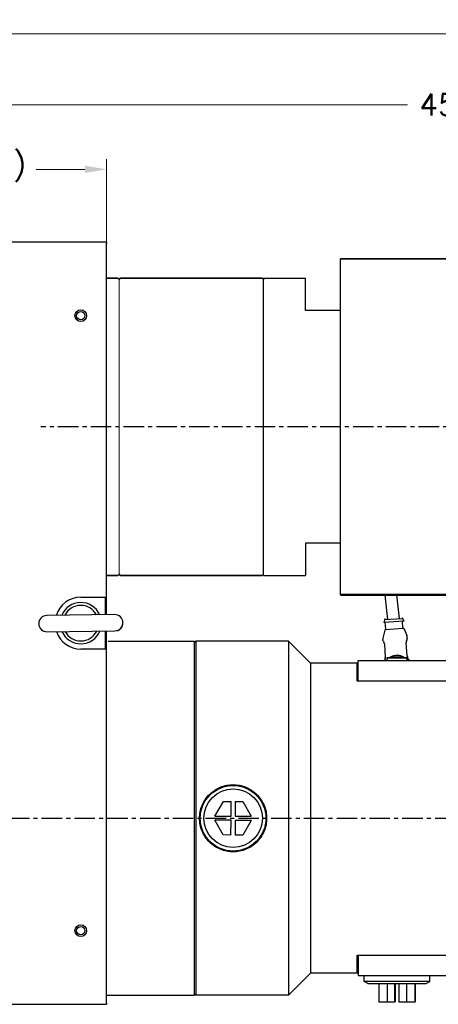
# Model space of a CAD drawing. Extents: x 0 to 2359, y -14 to 1663.
# Tile 3 of 40: x 283 to 445, y 629 to 1010. Entities that reach past the tile are written whole.
import ezdxf

# ---------------------------------------------------------------- set-up
doc = ezdxf.new("R2010")
doc.units = 0
doc.header["$LTSCALE"] = 25.4
doc.linetypes.add('CENTER', pattern=[2, 1.25, -0.25, 0.25, -0.25])
doc.layers.get('0').update_dxf_attribs({"linetype": 'CONTINUOUS'})
doc.layers.get('Defpoints').update_dxf_attribs({"linetype": 'CONTINUOUS'})
for name, color, linetype, lineweight in [('AM_0', 7, 'CONTINUOUS', 50), ('AM_5_Dimension', 6, 'CONTINUOUS', 13), ('ATA-DIM', 252, 'CONTINUOUS', 25), ('Layer0000', 7, 'CONTINUOUS', 25), ('외형선(ISO)', 7, 'CONTINUOUS', 35)]:
    doc.layers.add(name, color=color, linetype=linetype, lineweight=lineweight)
doc.layers.add('ATA-CENTER', color=133, linetype='CENTER')
doc.styles.get("Standard").update_dxf_attribs({"font": 'simplex.shx'})
doc.dimstyles.new('ata_A1', dxfattribs={"dimtxt": 4.2, "dimasz": 4.2, "dimexe": 2, "dimexo": 2, "dimgap": 2, "dimtad": 0, "dimtih": 1, "dimtoh": 1, "dimdec": 6, "dimdsep": 46, "dimtxsty": 'Standard', "dimcen": 0, "dimclrd": 252, "dimclre": 252, "dimclrt": 4, "dimadec": 6, "dimazin": 2, "dimtfac": 1, "dimtdec": 6, "dimtofl": 0, "dimtmove": 0, "dimatfit": 3, "dimfxl": 0, "dimtolj": 1, "dimtzin": 0, "dimlwd": 0, "dimlwe": 0, "dimarcsym": 0})

# ---------------------------------------------------------------- blocks, each defined once
blk = doc.blocks.new('*D14946')
at = {"layer": 'ATA-DIM', "color": 252, "lineweight": 0}
for p, q in [((224.3, 924.3), (224.3, 956.43)), ((316.3, 924.3), (316.3, 956.43)), ((232.7, 952.43), (256.62, 952.43)), ((307.9, 952.43), (288.98, 952.43))]:
    blk.add_line(p, q, dxfattribs=at)
at = {"layer": 'ATA-DIM', "color": 252}
for points in [[(232.7, 953.83), (232.7, 951.03), (224.3, 952.43)], [(307.9, 951.03), (307.9, 953.83), (316.3, 952.43)]]:
    blk.add_solid(points, dxfattribs=at)
at = {"layer": 'Defpoints', "color": 0}
for p in [(316.3, 952.43), (224.3, 920.3), (316.3, 920.3)]:
    blk.add_point(p, dxfattribs=at)
at = {"layer": 'ATA-DIM', "color": 4, "insert": (260.62, 958.81), "char_height": 8.4, "attachment_point": 1}
blk.add_mtext('\\A1;(92)', dxfattribs=at)
blk = doc.blocks.new('DEH')
at = {"color": 0, "ltscale": 5}
blk.add_line((12758.38, -3927.55), (12758.38, -3797.55), dxfattribs=at)
for p, q in [((12667.78, -3920.05), (12667.78, -3805.05)), ((12728.58, -3805.05), (12744.88, -3805.05)), ((12744.88, -3817.55), (12744.88, -3805.05)), ((12744.88, -3907.55), (12744.88, -3920.05)), ((12728.58, -3920.05), (12744.88, -3920.05))]:
    blk.add_line(p, q)
at = {"color": 7}
for p, q in [((12728.58, -3920.05), (12728.58, -3805.05)), ((12728.58, -3919.55), (12728.58, -3805.55))]:
    blk.add_line(p, q, dxfattribs=at)
at = {"ltscale": 5}
for p, q in [((12758.38, -3817.55), (12744.88, -3817.55)), ((12758.38, -3907.55), (12744.88, -3907.55))]:
    blk.add_line(p, q, dxfattribs=at)
at = {"layer": 'AM_0'}
blk.add_line((12758.38, -3927.55), (12799.88, -3927.55), dxfattribs=at)
at = {"layer": 'AM_5_Dimension', "color": 0}
for p, q in [((12672.58, -3919.55), (12672.58, -3805.55)), ((12728.58, -3805.05), (12728.58, -3920.05))]:
    blk.add_line(p, q, dxfattribs=at)
at = {"layer": 'Layer0000', "color": 7, "linetype": 'Continuous', "lineweight": 25}
for p, q in [((12799.58, -3811.74), (12799.58, -3797.55)), ((12799.58, -3913.35), (12799.58, -3811.74)), ((12799.58, -3913.35), (12799.58, -3927.55))]:
    blk.add_line(p, q, dxfattribs=at)
at = {"layer": '외형선(ISO)'}
for p, q in [((12799.88, -3797.55), (12758.38, -3797.55)), ((12672.08, -3805.05), (12667.78, -3805.05)), ((12672.58, -3805.55), (12672.08, -3805.05)), ((12673.08, -3805.05), (12672.58, -3805.55)), ((12673.08, -3805.05), (12728.08, -3805.05)), ((12728.58, -3805.55), (12728.08, -3805.05)), ((12728.58, -3805.55), (12729.08, -3805.05)), ((12667.78, -3920.05), (12672.08, -3920.05)), ((12672.58, -3919.55), (12672.08, -3920.05)), ((12672.58, -3919.55), (12673.08, -3920.05)), ((12673.08, -3920.05), (12728.08, -3920.05)), ((12728.58, -3919.55), (12728.08, -3920.05))]:
    blk.add_line(p, q, dxfattribs=at)
blk = doc.blocks.new('*D14948')
at = {"layer": 'ATA-DIM', "color": 252, "lineweight": 0}
for p, q in [((224.3, 927.8), (224.3, 981.45)), ((683.1, 876.78), (683.1, 981.45)), ((232.7, 977.45), (432.9, 977.45)), ((674.7, 977.45), (474.5, 977.45))]:
    blk.add_line(p, q, dxfattribs=at)
at = {"layer": 'ATA-DIM', "color": 252}
for points in [[(232.7, 978.85), (232.7, 976.05), (224.3, 977.45)], [(674.7, 976.05), (674.7, 978.85), (683.1, 977.45)]]:
    blk.add_solid(points, dxfattribs=at)
at = {"layer": 'Defpoints', "color": 0}
for p in [(224.3, 977.45), (224.3, 923.8), (683.1, 872.78)]:
    blk.add_point(p, dxfattribs=at)
at = {"layer": 'ATA-DIM', "color": 4, "insert": (453.7, 977.45), "char_height": 8.4, "attachment_point": 5}
blk.add_mtext('\\A1;458.8', dxfattribs=at)
blk = doc.blocks.new('*D14947')
at = {"layer": 'ATA-DIM', "color": 252, "lineweight": 0}
for p, q in [((224.3, 927.8), (224.3, 1008.83)), ((1120.3, 777.3), (1120.3, 1008.83)), ((232.7, 1004.83), (631.38, 1004.83)), ((1111.9, 1004.83), (713.21, 1004.83))]:
    blk.add_line(p, q, dxfattribs=at)
at = {"layer": 'ATA-DIM', "color": 252}
for points in [[(232.7, 1006.23), (232.7, 1003.43), (224.3, 1004.83)], [(1111.9, 1003.43), (1111.9, 1006.23), (1120.3, 1004.83)]]:
    blk.add_solid(points, dxfattribs=at)
at = {"layer": 'Defpoints', "color": 0}
for p in [(1120.3, 1004.83), (224.3, 923.8), (1120.3, 773.3)]:
    blk.add_point(p, dxfattribs=at)
at = {"layer": 'ATA-DIM', "color": 4, "insert": (672.3, 1004.83), "char_height": 8.4, "attachment_point": 5}
blk.add_mtext('\\A1;896(T+356)', dxfattribs=at)

msp = doc.modelspace()

# ---------------------------------------------------------------- linework, layer by layer
for p, q in [((316.2953176, 924.3015976), (224.7953176, 924.3015976)), ((316.2953176, 924.3015976), (316.2953176, 923.8015976)), ((316.2953176, 782.8015976), (316.2953176, 923.8015976)), ((306.2953176, 786.8015976), (316.2953176, 786.8015976)), ((315.7953176, 786.8015976), (315.7953176, 780.0858322)), ((316.2953176, 780.0928807), (316.2953176, 786.8015976)), ((425.2415178, 778.068198), (424.2021401, 787.8015976)), ((429.7160785, 778.5460124), (428.727724, 787.8015976)), ((319.39961, 780.1366419), (293.1022228, 779.7659273)), ((296.7953176, 779.8179889), (296.7953176, 779.9240966)), ((424.1364418, 778.5809339), (423.7388533, 777.0505995)), ((431.4212845, 777.5704559), (423.7388533, 777.0505995)), ((430.8211546, 778.5332765), (424.1364418, 778.0809339)), ((425.2339319, 778.1551991), (425.1225231, 779.8015976)), ((429.7236645, 778.4590113), (429.632814, 779.8015976)), ((430.8211546, 779.0332765), (431.4212845, 777.5704559)), ((431.0979613, 774.9426313), (430.9224253, 777.536699)), ((293.1910252, 773.4665532), (319.4884123, 773.8372678)), ((315.7953176, 773.7852062), (315.7953176, 766.8015976)), ((316.2953176, 766.8015976), (316.2953176, 773.7922547)), ((424.0417807, 774.1267341), (423.3644099, 771.4682856)), ((431.3161296, 774.756937), (424.2220856, 774.2768957)), ((424.4132484, 774.4902887), (424.2377125, 777.0843564)), ((431.5150205, 774.6324349), (432.5443612, 772.0894765)), ((316.9580724, 769.8015976), (350.2953176, 769.8015976)), ((350.2953176, 632.8015976), (350.2953176, 769.8015976)), ((350.2953176, 769.3015976), (350.7953176, 769.8015976)), ((350.7953176, 769.8015976), (350.7953176, 632.8015976)), ((386.7953176, 769.8015976), (350.7953176, 769.8015976)), ((386.7953176, 769.8015976), (386.7953176, 632.8015976)), ((395.2953176, 761.3015976), (386.7953176, 769.8015976)), ((423.3008105, 770.1933857), (423.2783699, 770.5250132)), ((432.7791347, 770.834767), (432.7566941, 771.1663945)), ((316.2953176, 766.8015976), (306.2953176, 766.8015976)), ((316.2953176, 629.8015976), (316.2953176, 766.8015976)), ((423.9055053, 768.6631053), (424.2512025, 763.5543964)), ((432.7318084, 764.1282638), (432.3861112, 769.2369727)), ((413.7953176, 754.3015976), (413.7953176, 762.3015976)), ((413.7953176, 762.3015976), (983.7953176, 762.3015976)), ((424.7953176, 763.3015976), (424.7953176, 762.9015976)), ((424.8953176, 762.9015976), (424.7953176, 762.9015976)), ((424.7953176, 762.9015976), (424.7953176, 762.3015976)), ((425.4953176, 763.4015976), (424.8953176, 763.4015976)), ((424.8953176, 762.9015976), (424.9953176, 762.9015976)), ((424.9853176, 762.5398916), (424.9953176, 762.5398916)), ((424.9853176, 762.4864879), (424.9853176, 762.5398916)), ((424.9853176, 762.4864879), (424.9953176, 762.4864879)), ((424.9853176, 762.4213539), (424.9853176, 762.4864879)), ((424.9853176, 762.4213539), (424.9953176, 762.4213539)), ((424.9853176, 762.4015976), (424.9853176, 762.4213539)), ((424.9853176, 762.4015976), (424.9853176, 762.3015976)), ((424.9953176, 762.4015976), (424.9853176, 762.4015976)), ((424.9953176, 762.3015976), (424.9953176, 762.9015976)), ((425.0053176, 762.3015976), (425.0053176, 762.8915976)), ((432.0953176, 763.4015976), (425.4953176, 763.4015976)), ((425.5053176, 763.3915976), (432.0853176, 763.3915976)), ((432.6953176, 763.4015976), (432.0953176, 763.4015976)), ((432.5853176, 762.8915976), (432.5853176, 762.3015976)), ((432.5953176, 762.9015976), (432.5953176, 762.3015976)), ((432.6953176, 762.9015976), (432.5953176, 762.9015976)), ((432.6953176, 762.9015976), (432.7953176, 762.9015976)), ((432.7953176, 762.9015976), (432.7953176, 763.3015976)), ((432.7953176, 762.3015976), (432.7953176, 762.9015976)), ((433.356559, 762.3015976), (433.3363669, 762.5999972)), ((395.2953176, 761.3015976), (395.2953176, 641.3015976)), ((413.2953176, 761.3015976), (395.2953176, 761.3015976)), ((413.2953176, 754.3015976), (413.2953176, 761.3015976)), ((413.7953176, 760.8015976), (413.2953176, 761.3015976)), ((413.7953176, 754.3015976), (413.2953176, 754.3015976)), ((983.7953176, 754.3015976), (413.7953176, 754.3015976)), ((358.2566839, 702.1447877), (361.5824818, 707.8244944)), ((361.5824818, 707.8244944), (364.535203, 707.8063824)), ((364.5002398, 702.1064896), (364.535203, 707.8063824)), ((366.1351729, 707.7965682), (366.1002097, 702.0966754)), ((366.1351729, 707.7965682), (369.0878941, 707.7784561)), ((369.0878941, 707.7784561), (372.3437655, 702.0583773)), ((358.2566839, 702.1447877), (364.5002398, 702.1064896)), ((366.1002097, 702.0966754), (372.3437655, 702.0583773)), ((364.4904255, 700.5065197), (358.2468697, 700.5448178)), ((361.5027411, 694.824739), (358.2468697, 700.5448178)), ((364.4554623, 694.806627), (364.4904255, 700.5065197)), ((366.0903954, 700.4967055), (366.0554322, 694.7968127)), ((372.3339513, 700.4584074), (366.0903954, 700.4967055)), ((372.3339513, 700.4584074), (369.0081534, 694.7787007)), ((364.4554623, 694.806627), (361.5027411, 694.824739)), ((369.0081534, 694.7787007), (366.0554322, 694.7968127)), ((413.2953176, 641.3015976), (413.2953176, 648.3015976)), ((413.2953176, 648.3015976), (413.7953176, 648.3015976)), ((413.7953176, 648.3015976), (413.7953176, 640.3015976)), ((413.7953176, 648.3015976), (983.7953176, 648.3015976)), ((395.2953176, 641.3015976), (386.7953176, 632.8015976)), ((413.2953176, 641.3015976), (395.2953176, 641.3015976)), ((413.7953176, 641.8015976), (413.2953176, 641.3015976)), ((983.7953176, 640.3015976), (413.7953176, 640.3015976)), ((416.0953176, 638.0953451), (416.0953176, 640.3015976)), ((441.4953176, 638.0953451), (441.4953176, 640.3015976)), ((417.4701286, 637.3015976), (416.0953176, 638.0953451)), ((441.4953176, 638.0953451), (416.0953176, 638.0953451)), ((417.4701286, 637.3015976), (440.1205066, 637.3015976)), ((421.7471737, 637.3015976), (421.7471737, 630.3015976)), ((425.0053387, 637.3015976), (425.0053387, 630.3015976)), ((427.9580669, 630.3015976), (427.9580669, 637.3015976)), ((427.9907444, 630.3015976), (427.9907444, 637.3015976)), ((427.9999171, 637.3015976), (427.9999171, 630.3015976)), ((428.0325946, 637.3015976), (428.0325946, 630.3015976)), ((429.5580406, 637.3015976), (429.5580406, 630.3015976)), ((432.5107688, 637.3015976), (432.5107688, 630.3015976)), ((435.8342888, 630.3015976), (435.8342888, 637.3015976)), ((435.8434615, 637.3015976), (435.8434615, 630.3015976)), ((440.1205066, 637.3015976), (441.4953176, 638.0953451)), ((316.2953176, 632.8015976), (350.2953176, 632.8015976)), ((350.2953176, 633.3015976), (350.7953176, 632.8015976)), ((386.7953176, 632.8015976), (350.7953176, 632.8015976)), ((224.7953176, 629.3015976), (316.2953176, 629.3015976)), ((316.2953176, 629.8015976), (316.2953176, 629.3015976)), ((421.7471737, 630.3015976), (425.0053387, 630.3015976)), ((425.0053387, 630.3015976), (427.9580669, 630.3015976)), ((427.9907444, 630.3015976), (427.9580669, 630.3015976)), ((427.9999171, 630.3015976), (427.9907444, 630.3015976)), ((428.0325946, 630.3015976), (427.9999171, 630.3015976)), ((429.5580406, 630.3015976), (432.5107688, 630.3015976)), ((432.5107688, 630.3015976), (435.8342888, 630.3015976)), ((435.8434615, 630.3015976), (435.8342888, 630.3015976))]:
    msp.add_line(p, q)
for centre, radius in [((306.2953176, 895.8015976), 2.25), ((306.2953176, 895.8015976), 1.621), ((365.2953176, 701.3015976), 12.7), ((365.2953176, 701.3015976), 11.325189), ((306.2953176, 657.8015976), 2.25), ((306.2953176, 657.8015976), 1.621)]:
    msp.add_circle(centre, radius)
for centre, radius, start, end in [((306.2953176, 776.8015976), 10, 90, 162.446831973), ((306.2953176, 776.8015976), 8, 23.995683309, 157.619608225), ((306.2953176, 776.8015976), 6.88914, 28.016888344, 153.598403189), ((293.146624, 776.6162403), 3.15, 90.807645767, 270.807645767), ((319.4440112, 776.9869549), 3.15, 270.807645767, 90.807645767), ((306.2953176, 776.8015976), 10, 199.168459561, 270), ((306.2953176, 776.8015976), 8, 203.995683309, 337.619608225), ((306.2953176, 776.8015976), 6.88914, 208.016888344, 333.598403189), ((319.4453176, 776.8015976), 3.15, 287.752790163, 2.089852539), ((424.2355884, 774.077352), 0.2, 93.871201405, 165.705244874), ((424.2137047, 774.4767859), 0.2, 273.871201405, 3.871201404), ((431.2975049, 774.956134), 0.2, 183.871201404, 273.871201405), ((431.3296323, 774.5573933), 0.2, 22.037157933, 93.871201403), ((426.2715249, 770.7275547), 3, 165.705244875, 183.871201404), ((429.7635391, 770.9638531), 3, 3.871201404, 22.037157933), ((428.7953176, 759.3515976), 5, 143.130102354, 143.842991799), ((424.8953176, 763.3015976), 0.1, 90, 180), ((425.4953176, 762.9015976), 0.5, 90, 180), ((425.5053176, 762.8915976), 0.5, 90, 180), ((428.7953176, 759.3515976), 5, 54.095931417, 125.904068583), ((428.7953176, 759.3515976), 4.7, 59.508238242, 120.491761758), ((428.7953176, 759.3515976), 4.1, 81.042783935, 98.957216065), ((432.0853176, 762.8915976), 0.5, 0, 90), ((432.0953176, 762.9015976), 0.5, 0, 90), ((432.6953176, 763.3015976), 0.1, 0, 90), ((428.7953176, 759.3515976), 5, 36.157008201, 36.869897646)]:
    msp.add_arc(centre, radius, start, end)
for points in [[(423.2999613, 770.193329), (423.2999439, 770.1932834), (423.2999376, 770.1932244), (423.2999426, 770.1931519)], [(423.5647294, 769.7607958), (423.6092463, 769.6857682), (423.6576505, 769.5962535), (423.7037744, 769.4902757)], [(432.4335417, 769.9145891), (432.3995342, 769.7477289), (432.37825, 769.5547709), (432.3811585, 769.3582851)], [(432.6036468, 770.4423892), (432.6587933, 770.5636983), (432.7078216, 770.640471), (432.7323521, 770.6815008)], [(432.7799838, 770.8348252), (432.7800072, 770.8347824), (432.7800214, 770.8347247), (432.7800262, 770.8346522)], [(423.7427771, 769.3933467), (423.7208935, 769.4497321), (423.6984799, 769.5025372), (423.6761926, 769.5512287)], [(423.7427771, 769.3933467), (423.720793, 769.4499911), (423.6985169, 769.5024468), (423.67632, 769.5509576)], [(423.8940697, 768.783979), (423.8989142, 768.7439126), (423.9027677, 768.7035612), (423.9055053, 768.6631053)], [(424.0075982, 762.3015976), (424.019701, 762.3272566), (424.032608, 762.3552076), (424.0458175, 762.3850625)], [(424.0347402, 762.3465421), (424.0275776, 762.3308084), (424.0205154, 762.315825), (424.0135949, 762.3015738)], [(432.7430697, 764.0083619), (432.7383165, 764.0480974), (432.7345247, 764.0881217), (432.7318084, 764.1282638)], [(433.0858485, 763.0092117), (433.0268498, 763.1063728), (432.9593121, 763.2296225), (432.8992394, 763.3829037)], [(433.3359832, 762.5999713), (433.3360036, 762.6000185), (433.3360054, 762.6000897), (433.3359886, 762.600185)]]:
    msp.add_open_spline(points, degree=3)
for points, knots in [([(423.3678146, 770.0478193), (423.3581409, 770.0599302), (423.3498826, 770.0706088), (423.3384723, 770.0866954), (423.3349069, 770.0916949), (423.326275, 770.1061599), (423.3222895, 770.112904), (423.3138637, 770.1318673), (423.3101175, 770.1415358), (423.3035552, 770.1647743), (423.300924, 770.1788685), (423.2999426, 770.1931519)], [0, 0, 0, 0, 0.022971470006, 0.022971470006, 0.034367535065, 0.034367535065, 0.040556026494, 0.040556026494, 0.044492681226, 0.044492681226, 0.048992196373, 0.048992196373, 0.048992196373, 0.048992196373]), ([(423.3678146, 770.0478193), (423.3665494, 770.0494032), (423.3350728, 770.0890109), (423.3397045, 770.0902933), (423.371253, 770.0502374)], [0.42248596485, 0.42248596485, 0.42248596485, 0.42248596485, 0.42857142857, 0.58042167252, 0.58042167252, 0.58042167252, 0.58042167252]), ([(423.5647294, 769.7607958), (423.4985191, 769.8723851), (423.441209, 769.9553815), (423.3906689, 770.0250666), (423.3794339, 770.0398505), (423.371253, 770.0502374)], [0, 0, 0, 0, 0.070625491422, 0.070625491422, 0.096970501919, 0.096970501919, 0.096970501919, 0.096970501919]), ([(432.4335539, 769.9146457), (432.4197129, 769.846741), (432.4079166, 769.7741269), (432.3863468, 769.591011), (432.3794318, 769.4749343), (432.3811585, 769.3582851)], [0.021823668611, 0.021823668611, 0.021823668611, 0.021823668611, 0.046355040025, 0.046355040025, 0.081549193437, 0.081549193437, 0.081549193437, 0.081549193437]), ([(432.3913801, 769.6418764), (432.3965097, 769.6963072), (432.4111922, 769.8100187), (432.4343606, 769.9209089), (432.4479444, 769.9781642), (432.4489781, 769.9824798)], [0.075641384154, 0.075641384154, 0.075641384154, 0.075641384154, 0.107142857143, 0.142857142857, 0.145784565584, 0.145784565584, 0.145784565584, 0.145784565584]), ([(432.6036468, 770.4423892), (432.5820824, 770.3949526), (432.5590985, 770.3396327), (432.5061488, 770.1930051), (432.4757329, 770.0941858), (432.4489781, 769.9824798)], [0, 0, 0, 0, 0.032685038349, 0.032685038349, 0.075239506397, 0.075239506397, 0.075239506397, 0.075239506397]), ([(432.6756788, 770.5852612), (432.6632264, 770.5606919), (432.6493221, 770.5323697), (432.6162095, 770.4622211), (432.5963023, 770.4187706), (432.5759001, 770.3705656)], [0.044628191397, 0.044628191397, 0.044628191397, 0.044628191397, 0.068505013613, 0.068505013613, 0.09699652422, 0.09699652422, 0.09699652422, 0.09699652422]), ([(432.6752128, 770.5844246), (432.6577802, 770.5499945), (432.6263825, 770.4852308), (432.589506, 770.4027129), (432.5759001, 770.3705656)], [0.655813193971, 0.655813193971, 0.655813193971, 0.655813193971, 0.714285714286, 0.747278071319, 0.747278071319, 0.747278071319, 0.747278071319]), ([(432.7800262, 770.8346522), (432.7806212, 770.8257218), (432.7805877, 770.8168292), (432.779513, 770.8005633), (432.7785574, 770.7930598), (432.7754744, 770.7756298), (432.7729865, 770.7664901), (432.7690375, 770.7539992), (432.7674197, 770.7496258), (432.7639087, 770.7406356), (432.7622013, 770.7367837), (432.7571948, 770.725841), (432.754492, 770.7206573), (432.7460023, 770.7047145), (432.7396367, 770.6936849), (432.7323521, 770.6815008)], [0, 0, 0, 0, 0.002812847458, 0.002812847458, 0.005364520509, 0.005364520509, 0.009288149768, 0.009288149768, 0.012472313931, 0.012472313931, 0.017212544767, 0.017212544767, 0.027993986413, 0.027993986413, 0.04903223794, 0.04903223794, 0.04903223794, 0.04903223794]), ([(423.8940697, 768.783979), (423.8803442, 768.8974939), (423.8584727, 769.0093304), (423.8042514, 769.221732), (423.7707779, 769.3239062), (423.725172, 769.4399326), (423.7145129, 769.4656021), (423.7037744, 769.4902757)], [0, 0, 0, 0, 0.034494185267, 0.034494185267, 0.070853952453, 0.070853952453, 0.081689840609, 0.081689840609, 0.081689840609, 0.081689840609]), ([(432.3913801, 769.6418764), (432.3806055, 769.5275462), (432.3774637, 769.4046154), (432.3841818, 769.267613), (432.3850749, 769.2522862), (432.3861112, 769.2369727)], [0, 0, 0, 0, 0.036577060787, 0.036577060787, 0.041181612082, 0.041181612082, 0.041181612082, 0.041181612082]), ([(424.0326737, 762.3469887), (424.054299, 762.3944373), (424.077366, 762.4497986), (424.130641, 762.5968955), (424.1613197, 762.6962965), (424.1882754, 762.8087905)], [0, 0, 0, 0, 0.032805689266, 0.032805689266, 0.075664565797, 0.075664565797, 0.075664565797, 0.075664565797]), ([(424.2459105, 763.1530047), (424.2407844, 763.0975321), (424.2339238, 763.0432287), (424.2255035, 762.9906061), (424.2161398, 762.9320873), (424.2049393, 762.8755965), (424.1926423, 762.8224138), (424.1915661, 762.8177595), (424.1904842, 762.8131301), (424.1893969, 762.8085255)], [0.075027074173, 0.075027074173, 0.075027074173, 0.075027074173, 0.107142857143, 0.107142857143, 0.107142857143, 0.142857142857, 0.142857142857, 0.142857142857, 0.145982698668, 0.145982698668, 0.145982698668, 0.145982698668]), ([(424.2088408, 762.9010872), (424.2213976, 762.9663546), (424.2320324, 763.0356901), (424.2515544, 763.2107375), (424.2577605, 763.3213694), (424.2561512, 763.4325775)], [0.020990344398, 0.020990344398, 0.020990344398, 0.020990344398, 0.044178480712, 0.044178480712, 0.077732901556, 0.077732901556, 0.077732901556, 0.077732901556]), ([(424.2462443, 763.1529493), (424.2568728, 763.2673975), (424.2598458, 763.3903823), (424.2529907, 763.5261629), (424.2521574, 763.5402851), (424.2512025, 763.5543964)], [0, 0, 0, 0, 0.036569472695, 0.036569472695, 0.040812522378, 0.040812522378, 0.040812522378, 0.040812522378]), ([(432.7318084, 764.1282638), (432.7493091, 763.8696375), (432.8342585, 763.5321274), (432.9408771, 763.2827365), (432.9675444, 763.2262064)], [0, 0, 0, 0, 0.14285714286, 0.18990323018, 0.18990323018, 0.18990323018, 0.18990323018]), ([(432.7318084, 764.1282638), (432.7390026, 764.0219475), (432.7542731, 763.9152086), (432.7962292, 763.707489), (432.8239709, 763.6048705), (432.8893858, 763.4047282), (432.928668, 763.3086153), (432.967568, 763.2261573)], [0, 0, 0, 0, 0.03196783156, 0.03196783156, 0.06597153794, 0.06597153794, 0.10501495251, 0.10501495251, 0.10501495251, 0.10501495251]), ([(432.7430697, 764.0083619), (432.7566645, 763.8947149), (432.7783365, 763.7827098), (432.8318485, 763.5718919), (432.8646152, 763.4712505), (432.8992394, 763.3829037)], [0, 0, 0, 0, 0.034526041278, 0.034526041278, 0.070302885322, 0.070302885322, 0.070302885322, 0.070302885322]), ([(433.0858485, 763.0092117), (433.1532606, 762.8981947), (433.2090907, 762.8179037), (433.2533694, 762.7575169), (433.2620439, 762.7461686), (433.2683117, 762.7382399)], [0, 0, 0, 0, 0.072611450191, 0.072611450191, 0.095568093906, 0.095568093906, 0.095568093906, 0.095568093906]), ([(433.2532034, 762.7654596), (433.2610384, 762.7554471), (433.2997815, 762.7061482), (433.2963106, 762.7028213), (433.2683117, 762.7382399)], [0.39799953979, 0.39799953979, 0.39799953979, 0.39799953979, 0.42857142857, 0.57544528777, 0.57544528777, 0.57544528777, 0.57544528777]), ([(433.2532034, 762.7654596), (433.2669745, 762.7478614), (433.279003, 762.732575), (433.2940461, 762.7116611), (433.2983565, 762.7055832), (433.3071918, 762.6912335), (433.3107382, 762.685523), (433.3174965, 762.6714327), (433.3191872, 762.6677136), (433.3234149, 762.6574112), (433.3260697, 762.650129), (433.3319718, 762.6296141), (433.3347818, 762.6150641), (433.3357953, 762.6002375)], [0, 0, 0, 0, 0.029962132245, 0.029962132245, 0.044782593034, 0.044782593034, 0.052433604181, 0.052433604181, 0.054683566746, 0.054683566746, 0.05779365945, 0.05779365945, 0.062521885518, 0.062521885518, 0.062521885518, 0.062521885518]), ([(352.2953176, 701.3015976), (352.2953176, 702.9381452), (352.6231931, 704.6810913), (353.9511352, 707.8828772), (354.9509847, 709.342041), (357.2549263, 711.6459826), (358.7140679, 712.6457912), (361.9157769, 713.9737037), (363.6586959, 714.3015976), (365.2953176, 714.3015976), (366.9319393, 714.3015976), (368.6748583, 713.9737037), (371.8765673, 712.6457912), (373.3357089, 711.6459826), (375.6396504, 709.342041), (376.6395, 707.8828772), (377.9674421, 704.6810913), (378.2953176, 702.9381452), (378.2953176, 701.3015976)], [5.891704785, 5.891704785, 5.891704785, 5.891704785, 6.3826690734, 6.3826690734, 6.8736333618, 6.8736333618, 7.3646198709, 7.3646198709, 7.85560638, 7.85560638, 7.85560638, 8.3465928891, 8.3465928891, 8.8375793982, 8.8375793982, 9.3285436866, 9.3285436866, 9.819507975, 9.819507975, 9.819507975, 9.819507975]), ([(378.2953176, 701.3015976), (378.2953176, 699.6650499), (377.9674421, 697.9221039), (376.6395, 694.720318), (375.6396504, 693.2611541), (373.3357089, 690.9572126), (371.8765673, 689.9574039), (368.6748583, 688.6294915), (366.9319393, 688.3015976), (363.6586959, 688.3015976), (361.9157769, 688.6294915), (358.7140679, 689.9574039), (357.2549263, 690.9572126), (354.9509847, 693.2611541), (353.9511352, 694.720318), (352.6231931, 697.9221039), (352.2953176, 699.6650499), (352.2953176, 701.3015976)], [1.963901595, 1.963901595, 1.963901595, 1.963901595, 2.4548658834, 2.4548658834, 2.9458301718, 2.9458301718, 3.4368166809, 3.4368166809, 3.92780319, 3.92780319, 4.4187896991, 4.4187896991, 4.9097762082, 4.9097762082, 5.4007404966, 5.4007404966, 5.891704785, 5.891704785, 5.891704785, 5.891704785])]:
    msp.add_open_spline(points, degree=3, knots=knots)
at = {"layer": 'ATA-CENTER', "ltscale": 0.25}
for p, q in [((724.4951902, 852.8015976), (290.8257459, 852.8015976)), ((202.22806, 701.3015976), (1662.7083833, 701.3015976))]:
    msp.add_line(p, q, dxfattribs=at)

# ---------------------------------------------------------------- block references
msp.add_blockref('DEH', (-12351.4799328, 4715.3503501))

# ---------------------------------------------------------------- dimensions: what is measured, and where the dimension line sits
at = {"layer": 'ATA-DIM'}
dim = msp.add_linear_dim(base=(1120.2953175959, 1004.8299102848), p1=(224.2953175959, 923.8015975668), p2=(1120.2953175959, 773.3015975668), text='<>(T+356)', dimstyle='ata_A1', override={"dimscale": 2, "dimtxt": 4.2, "dimtxsty": 'Standard', "dimtfac": 0.571429, "dimtdec": 2, "dimtfill": 0}, dxfattribs=at)
dim.commit()
dim.dimension.update_dxf_attribs({"geometry": '*D14947', "text_midpoint": (672.2953175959, 1004.8299102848)})
dim = msp.add_linear_dim(base=(224.2953175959, 977.4460729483), p1=(683.0953171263, 872.7797832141), p2=(224.2953175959, 923.8015975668), dimstyle='ata_A1', override={"dimscale": 2, "dimtfac": 0.571429, "dimtdec": 2, "dimtfill": 0}, dxfattribs=at)
dim.commit()
dim.dimension.update_dxf_attribs({"geometry": '*D14948', "text_midpoint": (453.6953173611, 977.4460729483)})
dim = msp.add_linear_dim(base=(316.2953176, 952.4295653), p1=(224.2953176, 920.3015976), p2=(316.2953176, 920.3015976), angle=180, text='(<>)', dimstyle='ata_A1', override={"dimscale": 2, "dimtol": 0, "dimlim": 0, "dimtp": 0, "dimtm": 0, "dimtfac": 0.571429, "dimtdec": 2, "dimtolj": 1, "dimtzin": 0}, dxfattribs=at)
dim.commit()
dim.dimension.update_dxf_attribs({"geometry": '*D14946', "text_midpoint": (272.7953176, 952.4295653), "dimtype": 160})

doc.saveas('drawing.dxf')
